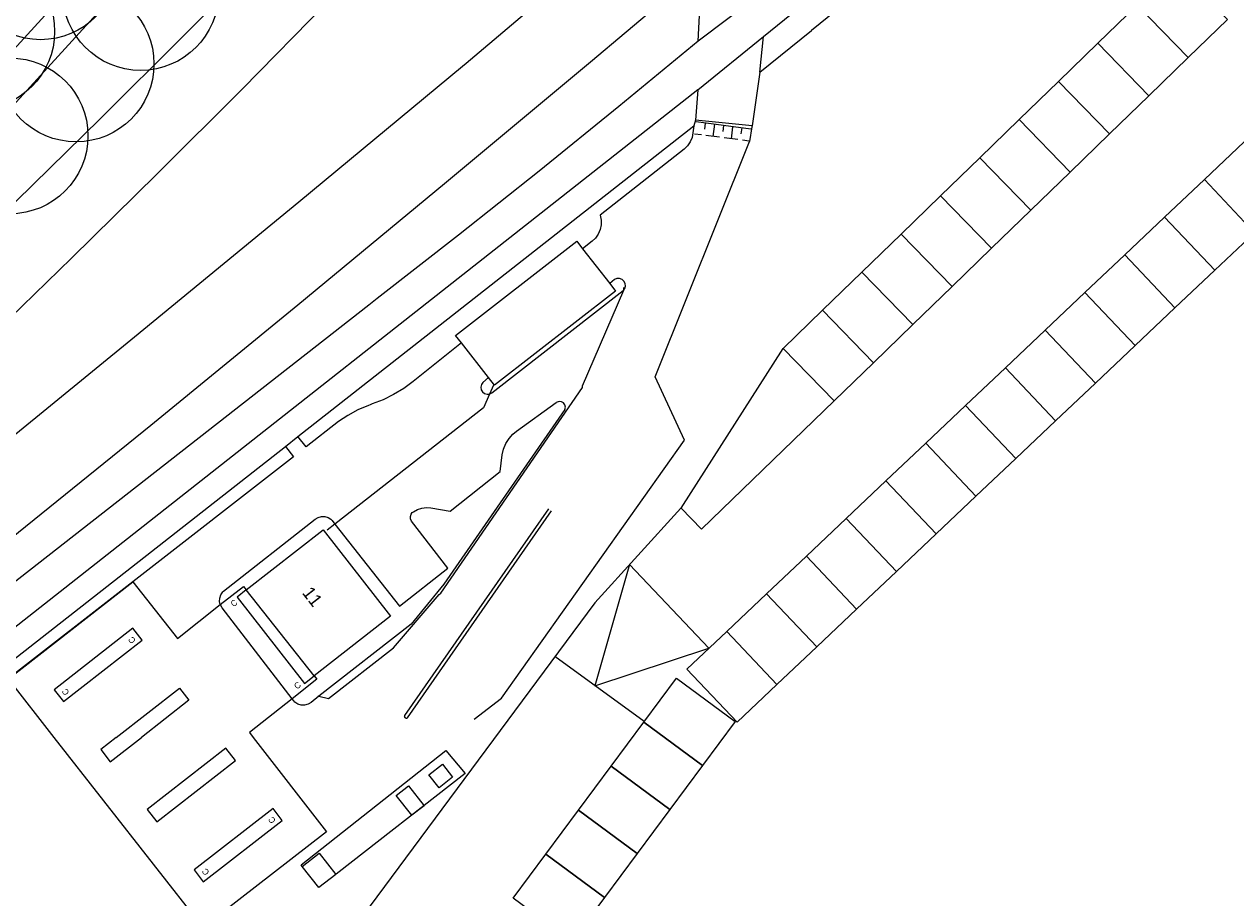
# Model space of a CAD drawing. Header units: metres. Extents: x 134994 to 136506, y 457393 to 459006.
# Tile 99 of 171: x 135569 to 135668, y 458187 to 458259. Entities that reach past the tile are written whole.
import ezdxf
from ezdxf.enums import TextEntityAlignment as Align

# ---------------------------------------------------------------- set-up
doc = ezdxf.new("R2010")
doc.units = ezdxf.units.M
for name, color, linetype, lineweight in [('B-WE-GR-BOOM-S', 250, 'Continuous', 13), ('B-WE-KG_BEBOUWING', 251, 'Continuous', 20), ('B-WE-KG_HUISNR', 251, 'Continuous', 5), ('B-WE-KG_ONDERGROND_REST', 251, 'Continuous', 5), ('N-WE-KG_BEBOUWING', 250, 'Continuous', 13)]:
    doc.layers.add(name, color=color, linetype=linetype, lineweight=lineweight)
doc.styles.add('Styledgn000', font='dgn000.shx')

# ---------------------------------------------------------------- blocks, each defined once
blk = doc.blocks.new('SGR-BOOM_02')
blk.add_circle((0, 0), 6.4)

msp = doc.modelspace()

# ---------------------------------------------------------------- linework, layer by layer
at = {"layer": 'B-WE-KG_BEBOUWING', "flags": 128}
for points in [[(135614.667, 458240.128), (135616.89, 458237.28), (135617.38, 458236.66), (135607.44, 458228.93), (135606.94, 458229.57), (135604.722, 458232.404), (135604.24, 458233.02), (135614.18, 458240.75)], [(135581.4, 458208.13), (135584.912, 458210.909), (135586.81, 458212.41), (135587.043, 458212.116), (135593.37, 458217.04), (135598.9, 458209.95), (135592.617, 458205.06), (135592.83, 458204.79), (135590.808, 458203.185), (135587.3, 458200.4), (135587.611, 458200), (135593.63, 458192.26), (135583.51, 458184.39), (135571.279, 458200), (135567.51, 458204.81), (135577.73, 458212.79)], [(135587.043, 458212.116), (135586.29, 458211.53), (135591.82, 458204.44), (135592.617, 458205.06)]]:
    msp.add_lwpolyline(points, close=True, dxfattribs=at)
for points in [[(135602.042, 458196.934), (135603.157, 458197.801), (135603.987, 458196.733), (135602.873, 458195.866), (135602.042, 458196.934)], [(135599.365, 458195.24), (135600.372, 458196.022), (135601.642, 458194.388), (135600.636, 458193.606), (135599.365, 458195.24)], [(135591.635, 458189.414), (135593.03, 458190.499), (135594.389, 458188.751), (135592.994, 458187.667), (135591.635, 458189.414)]]:
    msp.add_lwpolyline(points, dxfattribs=at)
at = {"layer": 'B-WE-KG_ONDERGROND_REST'}
for p, q in [((135630.172, 458261.739), (135624.17, 458257.191)), ((135629.23, 458254.643), (135633.461, 458258.07)), ((135624.128, 458253.197), (135629.53, 458257.575)), ((135629.23, 458254.643), (135629.53, 458257.575)), ((135624.128, 458253.197), (135562.646, 458204.786)), ((135624.128, 458253.197), (135623.946, 458250.694)), ((135623.946, 458250.694), (135623.804, 458250.229)), ((135628.486, 458249.972), (135623.988, 458250.556)), ((135624.737, 458250.458), (135624.673, 458249.963)), ((135625.487, 458250.361), (135625.358, 458249.369)), ((135626.237, 458250.264), (135626.172, 458249.768)), ((135626.986, 458250.166), (135626.858, 458249.175)), ((135627.736, 458250.069), (135627.672, 458249.573)), ((135624.421, 458249.491), (135623.859, 458249.564)), ((135625.921, 458249.296), (135624.796, 458249.442)), ((135627.42, 458249.102), (135626.295, 458249.248)), ((135628.357, 458248.98), (135627.795, 458249.053)), ((135613.217, 458226.94), (135603.28, 458212.578)), ((135564.97, 458204.1), (135590.26, 458223.89)), ((135590.26, 458223.89), (135591.29, 458224.72)), ((135603.28, 458212.578), (135600.594, 458209.301))]:
    msp.add_line(p, q, dxfattribs=at)
at = {"layer": 'B-WE-KG_ONDERGROND_REST', "flags": 128}
for points in [[(135680.173, 458379.404), (135675.581, 458374.34), (135647.136, 458343.207), (135616.037, 458309.122), (135584.906, 458275.105), (135553.213, 458240.412), (135539.782, 458226.368), (135538.954, 458225.594), (135538.074, 458224.881), (135537.146, 458224.232), (135536.174, 458223.649), (135535.164, 458223.137), (135534.12, 458222.697), (135533.047, 458222.332), (135532.919, 458222.294), (135528.46, 458220.683)], [(135682.459, 458377.369), (135677.891, 458372.36), (135649.337, 458341.154), (135618.259, 458307.172), (135587.156, 458273.016), (135555.441, 458238.311), (135548.319, 458230.794), (135542.976, 458225.371), (135542.39, 458224.697), (135541.548, 458223.834), (135540.651, 458223.03), (135539.703, 458222.287), (135538.707, 458221.609), (135537.669, 458220.998), (135536.592, 458220.457), (135535.482, 458219.989), (135534.343, 458219.596), (135531.159, 458218.51), (135530.778, 458218.407), (135529.485, 458218.003), (135528.218, 458217.523), (135526.982, 458216.97), (135525.78, 458216.344)], [(135605.101, 458255.395), (135623.005, 458270.556), (135634.265, 458282.487), (135640.656, 458289.476), (135642.813, 458291.611), (135681.962, 458326.787), (135713.989, 458356.493)], [(135629.53, 458257.575), (135644.325, 458269.582), (135659.069, 458281.65), (135673.763, 458293.781), (135688.406, 458305.973), (135702.997, 458318.226), (135717.536, 458330.541), (135732.024, 458342.916), (135734.371, 458344.931)], [(135615.149, 458292.484), (135608.61, 458285.398), (135602.012, 458278.367), (135595.356, 458271.391), (135588.642, 458264.471), (135581.871, 458257.606), (135575.043, 458250.798), (135568.159, 458244.046), (135561.22, 458237.352), (135554.225, 458230.716), (135547.175, 458224.138), (135542.759, 458220.073)], [(135620.818, 458289.099), (135614.115, 458281.827), (135607.353, 458274.609), (135600.533, 458267.447), (135593.656, 458260.339), (135586.721, 458253.288), (135579.729, 458246.293), (135572.681, 458239.355), (135565.577, 458232.474), (135558.418, 458225.65), (135551.204, 458218.885), (135543.935, 458212.178), (135536.612, 458205.531), (135532.29, 458201.657)], [(135651.588, 458272.753), (135633.461, 458258.07)], [(135554.868, 458206.071), (135567.059, 458215.834), (135579.2, 458225.658), (135591.291, 458235.545), (135603.331, 458245.494), (135615.319, 458255.504), (135624.109, 458262.91)], [(135624.17, 458257.191), (135624.428, 458262.53), (135624.109, 458262.91)], [(135624.17, 458257.191), (135617.654, 458251.816), (135611.088, 458246.504), (135604.472, 458241.254), (135597.807, 458236.066), (135597.097, 458235.52)], [(135537.102, 458200), (135550.741, 458210.903), (135564.329, 458221.869), (135577.867, 458232.896), (135591.355, 458243.986), (135604.792, 458255.137), (135605.101, 458255.395)], [(135629.23, 458254.643), (135628.589, 458250.236)], [(135591.29, 458224.72), (135623.804, 458250.229)], [(135623.804, 458250.229), (135623.73, 458249.65), (135623.659, 458249.27), (135623.512, 458248.912), (135623.294, 458248.593), (135623.016, 458248.324), (135616.11, 458242.89), (135616.188, 458242.499), (135616.187, 458242.1), (135616.106, 458241.71), (135615.95, 458241.343), (135615.723, 458241.015), (135615.45, 458240.75), (135614.667, 458240.128)], [(135628.589, 458250.236), (135623.946, 458250.694)], [(135628.589, 458250.236), (135628.576, 458250.149), (135628.375, 458248.943)], [(135620.631, 458229.607), (135628.375, 458248.943)], [(135618.045, 458236.77), (135618.123, 458236.873), (135618.182, 458237.08), (135618.161, 458237.293), (135618.064, 458237.485), (135617.904, 458237.628), (135617.703, 458237.703), (135617.489, 458237.701), (135617.29, 458237.62), (135616.89, 458237.28)], [(135618.045, 458236.77), (135618.064, 458236.96)], [(135593.013, 458203.38), (135593.793, 458203.208), (135599.134, 458207.357), (135602.887, 458211.753), (135603.01, 458211.845), (135614.662, 458228.741), (135614.644, 458228.873), (135618.041, 458236.728), (135618.045, 458236.77)], [(135607.026, 458228.206), (135607.03, 458228.206), (135607.22, 458228.3), (135617.994, 458236.702), (135618.045, 458236.77)], [(135597.097, 458235.52), (135564.055, 458209.685)], [(135604.722, 458232.404), (135600.757, 458229.226), (135599.973, 458228.663), (135599.145, 458228.168), (135598.278, 458227.742), (135597.38, 458227.39), (135597.21, 458227.33), (135597.07, 458227.277), (135596.216, 458226.902), (135595.397, 458226.455), (135594.62, 458225.94), (135591.95, 458223.87), (135591.29, 458224.72)], [(135605.76, 458201.51), (135608.006, 458203.223), (135623.023, 458224.424), (135620.631, 458229.607)], [(135606.94, 458229.57), (135606.483, 458229.154), (135606.362, 458228.98), (135606.314, 458228.773), (135606.345, 458228.564), (135606.451, 458228.381), (135606.617, 458228.249), (135606.819, 458228.188), (135607.026, 458228.206)], [(135607.342, 458228.936), (135607.026, 458228.206)], [(135607.026, 458228.206), (135606.536, 458227.071), (135594.328, 458217.53)], [(135607.9, 458221.84), (135608.05, 458223.2), (135608.166, 458223.68), (135608.359, 458224.135), (135608.622, 458224.553), (135608.949, 458224.923), (135609.24, 458225.17), (135612.504, 458227.506)], [(135613.217, 458226.94), (135613.258, 458227.129), (135613.219, 458227.317), (135613.108, 458227.475), (135612.943, 458227.575), (135612.751, 458227.599), (135612.566, 458227.545), (135612.504, 458227.506)], [(135590.26, 458223.89), (135590.91, 458223.06), (135577.73, 458212.79)], [(135594.328, 458217.53), (135599.64, 458210.78), (135603.61, 458213.9), (135600.62, 458217.77), (135600.531, 458217.953), (135600.518, 458218.156), (135600.583, 458218.349), (135600.68, 458218.47), (135600.77, 458218.53), (135601.099, 458218.722), (135601.461, 458218.842), (135601.84, 458218.884), (135602.2, 458218.85), (135603.8, 458218.6), (135607.9, 458221.84)], [(135584.912, 458210.909), (135584.85, 458211.162), (135584.861, 458211.447), (135584.951, 458211.716), (135585.111, 458211.951), (135585.17, 458212.01), (135592.71, 458217.92), (135592.944, 458218.072), (135593.212, 458218.152), (135593.491, 458218.153), (135593.76, 458218.075), (135593.995, 458217.925), (135594.1, 458217.82), (135594.328, 458217.53)], [(135600.114, 458201.601), (135600.089, 458201.621), (135600.07, 458201.645), (135600.057, 458201.673), (135600.05, 458201.717), (135600.057, 458201.758), (135600.074, 458201.792), (135611.898, 458218.774)], [(135600.113, 458201.602), (135600.141, 458201.589), (135600.181, 458201.581), (135600.22, 458201.586), (135600.258, 458201.603), (135600.283, 458201.624), (135612.108, 458218.607)], [(135594.328, 458217.53), (135593.677, 458217.021)], [(135577.73, 458212.79), (135567.28, 458204.65), (135566.842, 458204.393), (135566.369, 458204.207), (135565.873, 458204.098), (135565.366, 458204.068), (135564.97, 458204.1)], [(135590.808, 458203.185), (135585.06, 458210.64), (135584.918, 458210.886), (135584.912, 458210.909)], [(135571.26, 458203.92), (135572.04, 458202.95), (135578.5, 458208), (135577.72, 458208.97), (135571.26, 458203.92)], [(135600.594, 458209.301), (135593.013, 458203.38)], [(135619.717, 458201.297), (135612.391, 458206.647)], [(135576.369, 458200), (135581.55, 458204.05), (135582.33, 458203.05), (135578.428, 458200)], [(135593.013, 458203.38), (135592.36, 458202.87), (135592.115, 458202.725), (135591.839, 458202.653), (135591.553, 458202.661), (135591.282, 458202.747), (135591.044, 458202.905), (135590.95, 458203), (135590.808, 458203.185)], [(135592.933, 458203.398), (135593.013, 458203.38)], [(135576.369, 458200), (135575.09, 458199), (135575.87, 458198), (135578.428, 458200)], [(135578.91, 458194.08), (135579.7, 458193.08), (135586.16, 458198.12), (135585.37, 458199.12), (135578.91, 458194.08)], [(135591.635, 458189.414), (135591.539, 458189.536), (135603.443, 458198.918)], [(135603.443, 458198.918), (135605.029, 458197.029), (135594.431, 458188.772)], [(135582.76, 458189.14), (135583.5, 458188.15), (135589.99, 458193.18), (135589.25, 458194.17), (135582.76, 458189.14)]]:
    msp.add_lwpolyline(points, dxfattribs=at)
at = {"layer": 'B-WE-KG_ONDERGROND_REST'}
msp.add_lwpolyline([(135622.741, 458218.827), (135615.657, 458211.055), (135572.725, 458153.118), (135579.995, 458147.808)], dxfattribs=at)
at = {"layer": 'B-WE-KG_ONDERGROND_REST', "flags": 128}
msp.add_lwpolyline([(135618.528, 458214.205), (135615.676, 458204.252), (135625.04, 458207.323)], close=True, dxfattribs=at)
at = {"layer": 'N-WE-KG_BEBOUWING', "flags": 128}
for points in [[(135660.211, 458260.149), (135663.441, 458263.282), (135667.618, 458258.974), (135664.388, 458255.842), (135660.211, 458260.149)], [(135656.981, 458257.016), (135660.211, 458260.149), (135664.388, 458255.842), (135661.158, 458252.709), (135656.981, 458257.016)], [(135653.75, 458253.883), (135656.981, 458257.016), (135661.158, 458252.709), (135657.927, 458249.576), (135653.75, 458253.883)], [(135650.52, 458250.75), (135653.75, 458253.883), (135657.927, 458249.576), (135654.697, 458246.443), (135650.52, 458250.75)], [(135647.289, 458247.618), (135650.52, 458250.75), (135654.697, 458246.443), (135651.466, 458243.31), (135647.289, 458247.618)], [(135665.73, 458245.82), (135668.999, 458248.912), (135673.123, 458244.554), (135669.854, 458241.461), (135665.73, 458245.82)], [(135644.059, 458244.485), (135647.289, 458247.618), (135651.466, 458243.31), (135648.236, 458240.178), (135644.059, 458244.485)], [(135662.461, 458242.727), (135665.73, 458245.82), (135669.854, 458241.461), (135666.585, 458238.368), (135662.461, 458242.727)], [(135640.829, 458241.352), (135644.059, 458244.485), (135648.236, 458240.178), (135645.006, 458237.045), (135640.829, 458241.352)], [(135659.192, 458239.634), (135662.461, 458242.727), (135666.585, 458238.368), (135663.316, 458235.276), (135659.192, 458239.634)], [(135637.598, 458238.219), (135640.829, 458241.352), (135645.006, 458237.045), (135641.775, 458233.912), (135637.598, 458238.219)], [(135655.924, 458236.542), (135659.192, 458239.634), (135663.316, 458235.276), (135660.047, 458232.183), (135655.924, 458236.542)], [(135634.368, 458235.086), (135637.598, 458238.219), (135641.775, 458233.912), (135638.545, 458230.779), (135634.368, 458235.086)], [(135652.655, 458233.449), (135655.924, 458236.542), (135660.047, 458232.183), (135656.778, 458229.091), (135652.655, 458233.449)], [(135631.137, 458231.954), (135634.368, 458235.086), (135638.545, 458230.779), (135635.314, 458227.646), (135631.137, 458231.954)], [(135649.386, 458230.356), (135652.655, 458233.449), (135656.778, 458229.091), (135653.509, 458225.998), (135649.386, 458230.356)], [(135631.14, 458231.951), (135635.314, 458227.646), (135624.444, 458217.104), (135622.754, 458218.837), (135631.14, 458231.951)], [(135646.117, 458227.264), (135649.386, 458230.356), (135653.509, 458225.998), (135650.24, 458222.905), (135646.117, 458227.264)], [(135642.848, 458224.171), (135646.117, 458227.264), (135650.24, 458222.905), (135646.971, 458219.813), (135642.848, 458224.171)], [(135639.579, 458221.079), (135642.848, 458224.171), (135646.971, 458219.813), (135643.702, 458216.72), (135639.579, 458221.079)], [(135636.31, 458217.986), (135639.579, 458221.079), (135643.702, 458216.72), (135640.434, 458213.628), (135636.31, 458217.986)], [(135633.041, 458214.893), (135636.31, 458217.986), (135640.434, 458213.628), (135637.165, 458210.535), (135633.041, 458214.893)], [(135629.772, 458211.801), (135633.041, 458214.893), (135637.165, 458210.535), (135633.896, 458207.442), (135629.772, 458211.801)], [(135626.503, 458208.708), (135629.772, 458211.801), (135633.896, 458207.442), (135630.627, 458204.35), (135626.503, 458208.708)], [(135623.234, 458205.616), (135626.503, 458208.708), (135630.627, 458204.35), (135627.358, 458201.257), (135623.234, 458205.616)], [(135619.696, 458201.268), (135622.377, 458204.882), (135627.196, 458201.307), (135624.514, 458197.693), (135619.696, 458201.268)], [(135617.015, 458197.654), (135619.696, 458201.268), (135624.514, 458197.693), (135621.833, 458194.079), (135617.015, 458197.654)], [(135614.333, 458194.04), (135617.015, 458197.654), (135621.833, 458194.079), (135619.152, 458190.465), (135614.333, 458194.04)], [(135611.652, 458190.426), (135614.333, 458194.04), (135619.152, 458190.465), (135616.471, 458186.851), (135611.652, 458190.426)], [(135608.971, 458186.812), (135611.652, 458190.426), (135616.471, 458186.851), (135613.79, 458183.237), (135608.971, 458186.812)]]:
    msp.add_lwpolyline(points, dxfattribs=at)

# ---------------------------------------------------------------- block references
at = {"layer": 'B-WE-GR-BOOM-S'}
for p in [(135570.149, 458263.712), (135578.369, 458261.188), (135564.902, 458257.985), (135573.065, 458255.322), (135567.641, 458249.411)]:
    msp.add_blockref('SGR-BOOM_02', p, dxfattribs=at)

# ---------------------------------------------------------------- texts
at = {"layer": 'B-WE-KG_HUISNR', "linetype": 'Continuous', "style": 'Styledgn000'}
msp.add_text('11', height=1.054, rotation=307.8917, dxfattribs=at).set_placement((135592, 458212.191), align=Align.MIDDLE_LEFT)
at = {"layer": 'B-WE-KG_HUISNR', "style": 'Styledgn000'}
for rotation, p in [(38.44436, (135586.035, 458211.04)), (126.8699, (135577.653, 458207.991)), (126.8699, (135572.203, 458203.739)), (38.44436, (135591.248, 458204.27)), (126.8699, (135589.153, 458193.211)), (126.8699, (135583.703, 458188.959))]:
    msp.add_text('C', height=0.5, rotation=rotation, dxfattribs=at).set_placement(p, align=Align.MIDDLE_CENTER)

doc.saveas('drawing.dxf')
